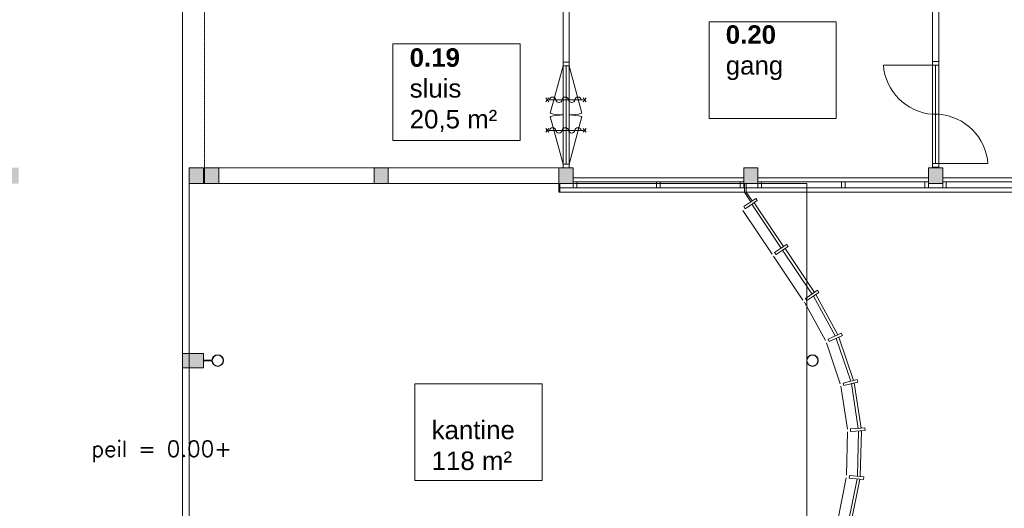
# Model space of a CAD drawing. Header units: millimetres. Extents: x 755778 to 1537169, y 90093 to 392038.
# Tile 44 of 134: x 784731 to 803377, y 342581 to 351832. Entities that reach past the tile are written whole.
import ezdxf

# ---------------------------------------------------------------- set-up
doc = ezdxf.new("R2010")
doc.units = ezdxf.units.MM
doc.linetypes.add('HIDDEN', pattern=[0.375, 0.25, -0.125])
doc.layers.add('NIV 00', color=7, linetype='Continuous')
doc.layers.add('oppervlaktelijnen', color=6, linetype='Continuous', lineweight=35, plot=False)
doc.layers.add('RUIMTEnr', color=7, linetype='Continuous', lineweight=5)
doc.styles.add('ROMANS', font='romans.shx')
doc.styles.get("Standard").update_dxf_attribs({"font": 'arial.ttf'})

msp = doc.modelspace()

# ---------------------------------------------------------------- hatches: boundary and pattern name
at = {"layer": 'NIV 00', "lineweight": 5, "true_color": 0x555d61}
h = msp.add_hatch(color=251, dxfattribs=at)
h.paths.add_polyline_path([(775666.8, 372153.1), (775666.8, 372608.1), (775986.8, 372608.1), (775986.8, 372153.1)])
h.paths.add_polyline_path([(775666.8, 368083.1), (775666.8, 368538.1), (775986.8, 368538.1), (775986.8, 368083.1)])
h.paths.add_polyline_path([(775666.8, 363753.1), (775666.8, 364208.1), (775986.8, 364208.1), (775986.8, 363753.1)])
h.paths.add_polyline_path([(781226.8, 359598.1), (781226.8, 359928.1), (780626.8, 359928.1), (780626.8, 359598.1)])
h.paths.add_polyline_path([(778426.8, 359578.1), (778426.8, 359178.1), (781831.8, 359178.1), (781831.8, 359578.1)])
h.paths.add_polyline_path([(775526.8, 359578.1), (776576.8, 359578.1), (776576.8, 359178.1), (775526.8, 359178.1)])
h.paths.add_polyline_path([(784184.3, 359578.1), (784969.3, 359578.1), (784969.3, 359178.1), (784184.3, 359178.1)])
h.paths.add_polyline_path([(787326.8, 359578.1), (788211.8, 359578.1), (788211.8, 359178.1), (787326.8, 359178.1)])
h.paths.add_polyline_path([(791441.8, 359578.1), (791711.8, 359578.1), (791711.8, 359178.1), (791441.8, 359178.1)])
h.paths.add_polyline_path([(787941.8, 352578.1), (788211.8, 352578.1), (788211.8, 352178.1), (787941.8, 352178.1)])
h.paths.add_polyline_path([(788231.8, 348728.1), (788501.8, 348728.1), (788501.8, 349028.1), (788231.8, 349028.1)])
h.paths.add_polyline_path([(787941.8, 348728.1), (788211.8, 348728.1), (788211.8, 349028.1), (787941.8, 349028.1)])
h.paths.add_polyline_path([(784441.8, 348728.1), (784711.8, 348728.1), (784711.8, 349028.1), (784441.8, 349028.1)])
h.paths.add_polyline_path([(791441.8, 348728.1), (791711.8, 348728.1), (791711.8, 349028.1), (791441.8, 349028.1)])
h.paths.add_polyline_path([(794941.8, 348728.1), (795211.8, 348728.1), (795211.8, 349028.1), (794941.8, 349028.1)])
h.paths.add_polyline_path([(794941.8, 352578.1), (795211.8, 352578.1), (795211.8, 352178.1), (794941.8, 352178.1)])
h.paths.add_polyline_path([(794941.8, 359578.1), (795211.8, 359578.1), (795211.8, 359178.1), (794941.8, 359178.1)])
h.paths.add_polyline_path([(798441.8, 359578.1), (798711.8, 359578.1), (798711.8, 359178.1), (798441.8, 359178.1)])
h = msp.add_hatch(color=251, dxfattribs=at)
h.paths.add_polyline_path([(798441.8, 348728.1), (798711.8, 348728.1), (798711.8, 349028.1), (798441.8, 349028.1)])
h.paths.add_polyline_path([(798441.8, 352578.1), (798711.8, 352578.1), (798711.8, 352178.1), (798441.8, 352178.1)])
h.paths.add_polyline_path([(801941.8, 352578.1), (802211.8, 352578.1), (802211.8, 352178.1), (801941.8, 352178.1)])
h.paths.add_polyline_path([(805441.8, 352578.1), (805711.8, 352578.1), (805711.8, 352178.1), (805441.8, 352178.1)])
h.paths.add_polyline_path([(808941.8, 352578.1), (809211.8, 352578.1), (809211.8, 352178.1), (808941.8, 352178.1)])
h.paths.add_polyline_path([(808941.8, 359578.1), (809211.8, 359578.1), (809211.8, 359178.1), (808941.8, 359178.1)])
h.paths.add_polyline_path([(805441.8, 359578.1), (805711.8, 359578.1), (805711.8, 359178.1), (805441.8, 359178.1)])
h.paths.add_polyline_path([(812441.8, 359578.1), (812711.8, 359578.1), (812711.8, 359178.1), (812441.8, 359178.1)])
h.paths.add_polyline_path([(815941.8, 359578.1), (816211.8, 359578.1), (816211.8, 359178.1), (815941.8, 359178.1)])
h.paths.add_polyline_path([(801941.8, 359578.1), (802211.8, 359578.1), (802211.8, 359178.1), (801941.8, 359178.1)])
h.paths.add_polyline_path([(805441.8, 348728.1), (805711.8, 348728.1), (805711.8, 349028.1), (805441.8, 349028.1)])
h.paths.add_polyline_path([(808941.8, 348728.1), (809211.8, 348728.1), (809211.8, 349028.1), (808941.8, 349028.1)])
h.paths.add_polyline_path([(812441.8, 348728.1), (812711.8, 348728.1), (812711.8, 349028.1), (812441.8, 349028.1)])
h.paths.add_polyline_path([(815941.8, 348728.1), (816211.8, 348728.1), (816211.8, 349028.1), (815941.8, 349028.1)])
h.paths.add_polyline_path([(812441.8, 352578.1), (812711.8, 352578.1), (812711.8, 352178.1), (812441.8, 352178.1)])
h.paths.add_polyline_path([(815941.8, 352578.1), (816211.8, 352578.1), (816211.8, 352178.1), (815941.8, 352178.1)])
h.paths.add_polyline_path([(801941.8, 348728.1), (802211.8, 348728.1), (802211.8, 349028.1), (801941.8, 349028.1)])
msp.add_hatch(color=251, dxfattribs=at).paths.add_polyline_path([(787811.8, 345243.1), (788211.8, 345243.1), (788211.8, 345513.1), (787811.8, 345513.1)])

# ---------------------------------------------------------------- linework, layer by layer
at = {"layer": 'NIV 00', "color": 251, "linetype": 'HIDDEN', "lineweight": 5, "true_color": 0x555d61}
for p, q in [((788233, 352068.1), (788233, 349028.1)), ((795019.8, 349028.1), (795019.8, 352068.1)), ((788233, 349028.1), (795019.8, 349028.1))]:
    msp.add_line(p, q, dxfattribs=at)
at = {"layer": 'NIV 00', "color": 7, "lineweight": 5}
for p, q in [((802019.8, 351041.1), (802019.8, 352111.1)), ((802133.8, 352111.1), (802133.8, 351041.1)), ((795019.8, 352001.1), (795019.8, 351028.1)), ((795133.8, 352001.1), (795133.8, 351028.1)), ((795019.8, 350961.1), (794778.3, 350059.9)), ((795019.8, 351028.1), (795019.8, 350961.1)), ((795133.8, 351028.1), (795019.8, 351028.1)), ((795133.8, 350961.1), (795019.8, 350961.1)), ((795019.8, 350961.1), (795019.8, 349095.1)), ((795076.8, 350961.1), (795076.8, 349095.1)), ((795133.8, 350961.1), (795133.8, 351028.1)), ((795133.8, 350961.1), (795375.2, 350059.9)), ((795133.8, 350961.1), (795133.8, 349095.1)), ((802019.8, 350974.1), (801086.8, 350974.1)), ((802133.8, 351041.1), (802019.8, 351041.1)), ((802019.8, 351041.1), (802133.8, 351041.1)), ((802019.8, 350974.1), (802019.8, 351041.1)), ((802133.8, 350974.1), (802019.8, 350974.1)), ((802019.8, 350974.1), (802019.8, 349108.1)), ((802133.8, 350974.1), (802019.8, 350974.1)), ((802076.8, 350974.1), (802076.8, 349108.1)), ((802133.8, 351041.1), (802133.8, 350974.1)), ((802133.8, 349108.1), (802133.8, 350974.1)), ((794692.8, 350279.5), (794752.8, 350351.5)), ((794692.8, 350351.5), (794752.8, 350279.5)), ((794752.8, 350315.5), (795400.8, 350315.5)), ((795460.8, 350351.5), (795400.8, 350279.5)), ((795460.8, 350279.5), (795400.8, 350351.5)), ((795019.8, 349095.1), (794778.3, 349996.3)), ((795133.8, 349095.1), (795375.2, 349996.3)), ((802019.8, 350041.1), (802133.8, 350041.1)), ((794692.8, 349701.1), (794752.8, 349773.1)), ((794692.8, 349773.1), (794752.8, 349701.1)), ((794752.8, 349737.1), (795400.8, 349737.1)), ((795460.8, 349773.1), (795400.8, 349701.1)), ((795460.8, 349701.1), (795400.8, 349773.1)), ((795019.8, 349095.1), (795019.8, 349028.1)), ((795133.8, 349095.1), (795019.8, 349095.1)), ((795133.8, 349028.1), (795133.8, 349095.1)), ((802019.8, 349108.1), (802133.8, 349108.1)), ((802019.8, 349108.1), (802133.8, 349108.1)), ((802019.8, 349041.1), (802019.8, 349108.1)), ((802133.8, 349108.1), (802133.8, 349041.1)), ((802133.8, 349108.1), (803066.8, 349108.1)), ((788211.8, 349028.1), (787941.8, 349028.1)), ((787941.8, 349028.1), (787941.8, 348728.1)), ((788211.8, 348728.1), (788211.8, 349028.1)), ((788501.8, 349028.1), (788231.8, 349028.1)), ((788231.8, 349028.1), (788231.8, 348728.1)), ((788501.8, 348728.1), (788501.8, 349028.1)), ((791711.8, 349028.1), (791441.8, 349028.1)), ((791441.8, 349028.1), (791441.8, 348728.1)), ((791711.8, 348728.1), (791711.8, 349028.1)), ((795211.8, 349028.1), (794941.8, 349028.1)), ((794941.8, 349028.1), (794941.8, 348728.1)), ((795133.8, 349028.1), (795019.8, 349028.1)), ((795211.8, 348728.1), (795211.8, 349028.1)), ((798711.8, 349028.1), (798441.8, 349028.1)), ((798441.8, 349028.1), (798441.8, 348728.1)), ((798711.8, 348728.1), (798711.8, 349028.1)), ((802211.8, 349028.1), (801941.8, 349028.1)), ((801941.8, 349028.1), (801941.8, 348728.1)), ((802133.8, 349041.1), (802019.8, 349041.1)), ((802211.8, 348728.1), (802211.8, 349028.1)), ((787941.8, 348728.1), (788211.8, 348728.1)), ((788231.8, 348728.1), (788501.8, 348728.1)), ((791441.8, 348728.1), (791711.8, 348728.1)), ((794941.8, 348728.1), (794956.8, 348728.1)), ((794941.8, 348568.1), (794941.8, 348728.1)), ((794941.8, 348728.1), (795211.8, 348728.1)), ((794941.8, 348728.1), (794941.8, 348568.1)), ((794956.8, 348728.1), (794956.8, 348568.1)), ((795211.8, 348838.1), (798441.8, 348838.1)), ((795278.8, 348760.1), (795211.8, 348760.1)), ((795211.8, 348760.1), (795211.8, 348646.1)), ((795278.8, 348760.1), (795278.8, 348646.1)), ((796793.3, 348760.1), (795278.8, 348760.1)), ((796860.3, 348760.1), (796793.3, 348760.1)), ((796793.3, 348760.1), (796793.3, 348646.1)), ((796860.3, 348760.1), (796860.3, 348646.1)), ((798374.8, 348760.1), (796860.3, 348760.1)), ((798441.8, 348760.1), (798374.8, 348760.1)), ((798374.8, 348760.1), (798374.8, 348646.1)), ((798441.8, 348760.1), (798441.8, 348646.1)), ((798441.8, 348728.1), (798711.8, 348728.1)), ((798490.6, 348728.1), (798454.5, 348728.1)), ((798454.5, 348728.1), (798454.5, 348568.1)), ((798490.6, 348568.1), (798490.6, 348728.1)), ((798711.8, 348838.1), (801941.8, 348838.1)), ((798778.8, 348760.1), (798711.8, 348760.1)), ((798711.8, 348760.1), (798711.8, 348646.1)), ((798778.8, 348760.1), (798778.8, 348646.1)), ((800293.3, 348760.1), (798778.8, 348760.1)), ((800360.3, 348760.1), (800293.3, 348760.1)), ((800293.3, 348760.1), (800293.3, 348646.1)), ((800360.3, 348760.1), (800360.3, 348646.1)), ((801874.8, 348760.1), (800360.3, 348760.1)), ((801941.8, 348760.1), (801874.8, 348760.1)), ((801874.8, 348760.1), (801874.8, 348646.1)), ((801941.8, 348760.1), (801941.8, 348646.1)), ((801941.8, 348728.1), (802211.8, 348728.1)), ((802211.8, 348838.1), (805441.8, 348838.1)), ((802278.8, 348760.1), (802211.8, 348760.1)), ((802211.8, 348760.1), (802211.8, 348646.1)), ((802278.8, 348760.1), (802278.8, 348646.1)), ((803793.3, 348760.1), (802278.8, 348760.1)), ((795211.8, 348646.1), (794941.8, 348646.1)), ((794956.8, 348568.1), (794941.8, 348568.1)), ((794941.8, 348568.1), (798490.6, 348568.1)), ((795211.8, 348646.1), (795278.8, 348646.1)), ((796793.3, 348646.1), (795278.8, 348646.1)), ((796793.3, 348646.1), (796860.3, 348646.1)), ((798454.5, 348646.1), (796860.3, 348646.1)), ((798374.8, 348646.1), (798441.8, 348646.1)), ((798711.8, 348646.1), (798454.5, 348646.1)), ((798454.5, 348568.1), (798577.5, 348384.5)), ((798490.6, 348568.1), (837031.8, 348568.1)), ((798602.4, 348401.2), (798490.6, 348568.1)), ((798711.8, 348646.1), (798778.8, 348646.1)), ((800293.3, 348646.1), (798778.8, 348646.1)), ((800293.3, 348646.1), (800360.3, 348646.1)), ((802211.8, 348646.1), (800360.3, 348646.1)), ((801874.8, 348646.1), (801941.8, 348646.1)), ((802211.8, 348646.1), (802278.8, 348646.1)), ((803793.3, 348646.1), (802278.8, 348646.1)), ((798672, 348447.7), (798443.3, 348294.9)), ((798471.1, 348253.3), (798699.7, 348406.1)), ((798577.5, 348384.5), (798602.4, 348401.2)), ((798595.8, 348336.7), (798641.7, 348367.1)), ((799151, 347508.6), (798595.8, 348336.7)), ((798641.7, 348367.1), (799196.8, 347539)), ((798699.7, 348406.1), (798672, 348447.7)), ((798425.4, 348222.7), (798980.4, 347394.7)), ((798443.3, 348294.9), (798471.1, 348253.3)), ((799255.2, 347577.4), (799026.1, 347425.3)), ((799282.9, 347535.8), (799255.2, 347577.4)), ((799026.1, 347425.3), (799053.8, 347383.6)), ((799053.8, 347383.6), (799282.9, 347535.8)), ((799196.8, 347539), (799151, 347508.6)), ((799178.8, 347466.6), (799224.7, 347497.1)), ((799733.5, 346639), (799178.8, 347466.6)), ((799224.7, 347497.1), (799779.2, 346669.6)), ((799008, 347353), (799563.2, 346524.8)), ((799837.3, 346708.6), (799608.9, 346555.5)), ((799636.7, 346513.9), (799865.2, 346667.1)), ((799779.2, 346669.6), (799733.5, 346639)), ((799865.2, 346667.1), (799837.3, 346708.6)), ((799591.1, 346483.3), (799987.8, 345761.1)), ((799608.9, 346555.5), (799636.7, 346513.9)), ((799807, 346628.1), (799761.3, 346597.5)), ((799761.3, 346597.5), (800175, 345844.6)), ((800225.3, 345867), (799807, 346628.1)), ((800289.2, 345895.6), (800038.1, 345783.5)), ((800309.6, 345849.9), (800289.2, 345895.6)), ((800008.2, 345715.5), (800270.8, 344940.1)), ((800038.1, 345783.5), (800058.4, 345737.9)), ((800058.4, 345737.9), (800309.6, 345849.9)), ((800175, 345844.6), (800225.3, 345867)), ((800245.6, 345821.4), (800195.4, 345799)), ((800195.4, 345799), (800469.8, 344989.7)), ((800523.1, 345003), (800245.6, 345821.4)), ((788211.8, 345513.1), (787811.8, 345513.1)), ((787811.8, 345513.1), (787811.8, 345243.1)), ((788211.8, 345243.1), (788211.8, 345513.1)), ((788211.8, 345373.1), (788211.8, 345383.1)), ((788211.8, 345383.1), (788371.8, 345383.1)), ((788371.8, 345373.1), (788211.8, 345373.1)), ((788371.8, 345383.1), (788371.8, 345373.1)), ((787811.8, 345243.1), (788211.8, 345243.1)), ((800591, 345020), (800324.2, 344953.4)), ((800324.2, 344953.4), (800336.3, 344904.9)), ((800336.3, 344904.9), (800603.1, 344971.5)), ((800469.8, 344989.7), (800523.1, 345003)), ((800535.2, 344954.5), (800481.9, 344941.2)), ((800666, 344098.2), (800535.2, 344954.5)), ((800603.1, 344971.5), (800591, 345020)), ((800282.9, 344891.6), (800406.6, 344080.3)), ((800481.9, 344941.2), (800611.2, 344094.4)), ((800410.1, 344030.4), (800390.2, 343209.9)), ((800735.9, 344103), (800461.5, 344084.1)), ((800461.5, 344084.1), (800465, 344034.2)), ((800465, 344034.2), (800739.3, 344053.1)), ((800614.6, 344044.5), (800594, 343188)), ((800611.2, 344094.4), (800666, 344098.2)), ((800669.5, 344048.3), (800614.6, 344044.5)), ((800648.7, 343182.2), (800669.5, 344048.3)), ((800739.3, 344053.1), (800735.9, 344103)), ((800384.8, 343160.1), (800222.5, 342357.7)), ((800588.7, 343138.3), (800419.4, 342300.6)), ((800444.8, 343204), (800439.5, 343154.3)), ((800439.5, 343154.3), (800713, 343125)), ((800718.3, 343174.7), (800444.8, 343204)), ((800472.2, 342285.3), (800643.4, 343132.5)), ((800643.4, 343132.5), (800588.7, 343138.3)), ((800594, 343188), (800648.7, 343182.2)), ((800713, 343125), (800718.3, 343174.7))]:
    msp.add_line(p, q, dxfattribs=at)
at = {"layer": 'NIV 00', "lineweight": 5}
for centre, radius in [((788481.3, 345378.1), 109.5), ((788481.3, 345378.1), 103.7), ((799743.8, 345378.1), 109.5), ((799743.8, 345378.1), 103.7)]:
    msp.add_circle(centre, radius, dxfattribs=at)
at = {"layer": 'NIV 00', "color": 7, "lineweight": 5}
for centre, radius, start, end in [((802096.5, 351050.8), 1012.6, 184.34553, 265.65447), ((794824.8, 350305.5), 60.8, 9.46232, 170.53768), ((795064.8, 350305.5), 60.8, 9.46232, 170.53768), ((795304.8, 350305.5), 60.8, 9.46232, 170.53768), ((794944.8, 350325.5), 60.8, 189.46232, 350.53768), ((795184.8, 350325.5), 60.8, 189.46232, 350.53768), ((795019.8, 350961.1), 933, 255, 270), ((795019.8, 349095.1), 933, 90, 105), ((795133.8, 350961.1), 933, 270, 285), ((795133.8, 349095.1), 933, 75, 90), ((802057, 349031.4), 1012.6, 4.34553, 85.65447), ((794824.8, 349727.1), 60.8, 9.46232, 170.53768), ((794944.8, 349747.1), 60.8, 189.46232, 350.53768), ((795064.8, 349727.1), 60.8, 9.46232, 170.53768), ((795184.8, 349747.1), 60.8, 189.46232, 350.53768), ((795304.8, 349727.1), 60.8, 9.46232, 170.53768)]:
    msp.add_arc(centre, radius, start, end, dxfattribs=at)
at = {"layer": 'oppervlaktelijnen', "lineweight": 5}
for points in [[(787811.8, 341878.1), (775961.8, 341878.1), (775961.8, 352198.1), (787811.8, 352198.1)], [(787941.8, 348728.1), (799639.7, 348728.1), (799639.7, 338912.3), (787941.8, 338912.3)]]:
    msp.add_lwpolyline(points, close=True, dxfattribs=at)
at = {"layer": 'RUIMTEnr', "lineweight": 5}
for points in [[(797784.6, 351789.6), (800194.2, 351789.6), (800194.2, 349960), (797784.6, 349960)], [(791799.3, 351373.7), (794208.9, 351373.7), (794208.9, 349544), (791799.3, 349544)], [(792214.4, 344936.4), (794624, 344936.4), (794624, 343106.7), (792214.4, 343106.7)]]:
    msp.add_lwpolyline(points, close=True, dxfattribs=at)

# ---------------------------------------------------------------- texts
at = {"layer": 'NIV 00', "color": 7, "lineweight": 5, "style": 'ROMANS'}
msp.add_text('peil = 0.00+', height=300, dxfattribs=at).set_placement((786087.4, 343557.5))
at = {"layer": 'RUIMTEnr', "lineweight": 5, "char_height": 350, "attachment_point": 4, "rotation": 0.04243}
for s, insert in [('{\\fArial|b1|i0|c0|p34;0.20\\P}gang\\P ', (798102.1, 350915.3)), ('{\\fArial|b1|i0|c0|p34;0.19\\P}sluis\\P20,5 m²', (792116.7, 350499.4)), ('{\\fArial|b1|i0|c0|p34;\\P}kantine\\P118 m²', (792531.8, 344062))]:
    msp.add_mtext_dynamic_manual_height_columns(s, width=2951.731, gutter_width=121.2, heights=[0], dxfattribs=dict(at, insert=insert))

doc.saveas('drawing.dxf')
